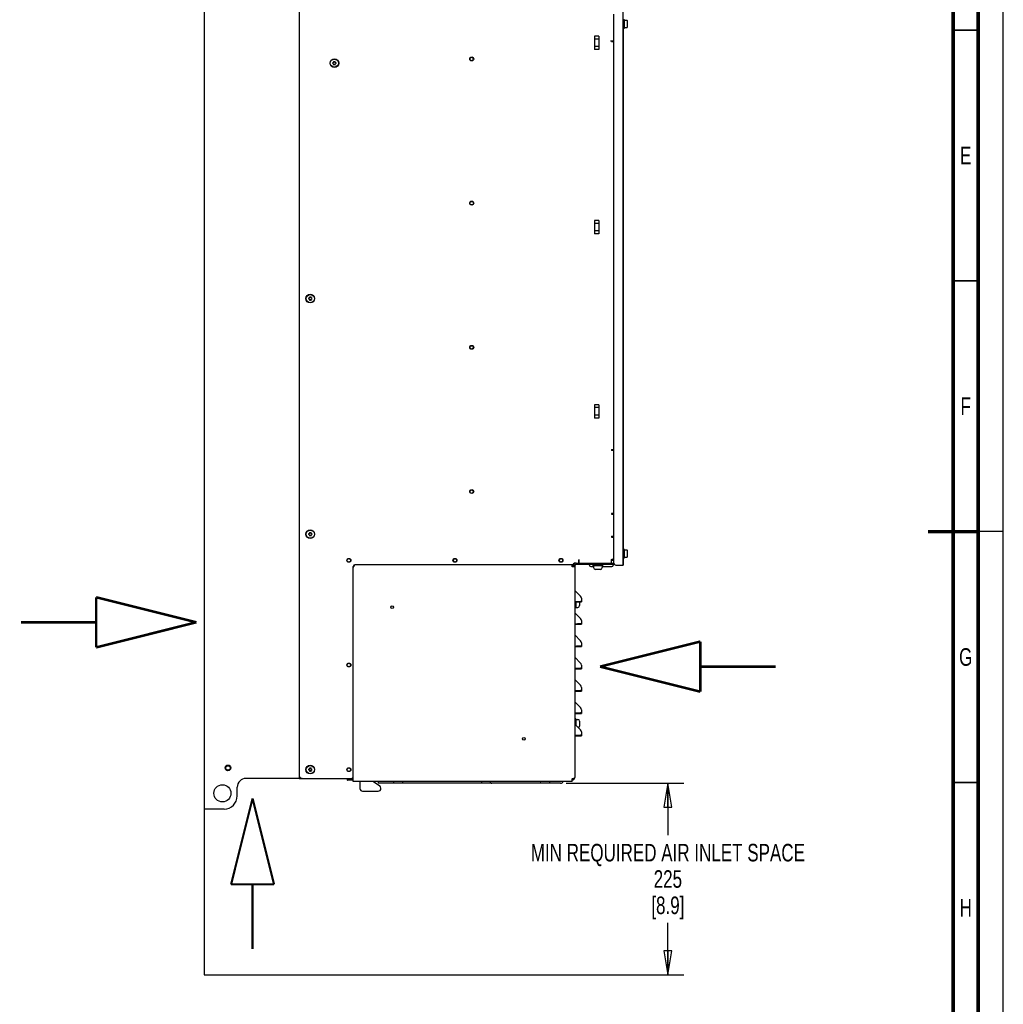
# Paper-space layout 'SUBMITTAL_E3H_2_1' of a CAD drawing. Header units: millimetres. Extents: x 0 to 841, y 0 to 594.
# Tile 36 of 45: x 645 to 841, y 203 to 399. Entities that reach past the tile are written whole.
import ezdxf

# ---------------------------------------------------------------- set-up
doc = ezdxf.new("R2010")
doc.units = ezdxf.units.MM
doc.header["$LTSCALE"] = 46.255
doc.linetypes.add('CENTER', pattern=[0.6, 0.375, -0.075, 0.075, -0.075])
doc.linetypes.add('DASHED', pattern=[0.2, 0.1, -0.1])
doc.layers.get('0').update_dxf_attribs({"linetype": 'CONTINUOUS'})
for name, color, linetype in [('002___PRT_ALL_AXES', 7, 'CONTINUOUS'), ('02___PRT_ALL_AXES', 7, 'CONTINUOUS'), ('DEFAULT_1', 7, 'CENTER'), ('DRAFTS', 7, 'CONTINUOUS'), ('ROUNDS', 7, 'CONTINUOUS')]:
    doc.layers.add(name, color=color, linetype=linetype)
doc.styles.get("Standard").update_dxf_attribs({"font": 'txt', "width": 0.725})
doc.dimstyles.new('DIMSTYLE_1', dxfattribs={"dimtxt": 3.5, "dimasz": 4.8, "dimexe": 3.2, "dimexo": 1.6, "dimgap": 1.75, "dimtad": 0, "dimtih": 1, "dimtoh": 1, "dimdec": 1, "dimzin": 0, "dimdsep": 46, "dimtxsty": 'STANDARD', "dimblk": 'CLOSED', "dimblk1": 'CLOSED', "dimblk2": 'CLOSED', "dimcen": 0.09, "dimadec": 0, "dimazin": 0, "dimtp": 0.4, "dimtm": 0.4, "dimtfac": 1, "dimtdec": 1, "dimtofl": 0, "dimtmove": 0, "dimatfit": 3, "dimldrblk": 'CLOSED', "dimfxl": 1, "dimtolj": 1, "dimtzin": 0, "dimarcsym": 0})

# ---------------------------------------------------------------- blocks, each defined once
blk = doc.blocks.new('_CLOSED')
at = {"color": 0, "linetype": 'BYBLOCK'}
for p, q in [((0, 0), (-1, 0.167)), ((-1, 0.167), (-1, -0.167)), ((-1, -0.167), (0, 0)), ((-1, 0), (0, 0))]:
    blk.add_line(p, q, dxfattribs=at)
blk = doc.blocks.new('*D0')
at = {"color": 2, "linetype": 'CONTINUOUS'}
for p, q in [((753.81, 246.85), (777.3, 246.85)), ((774.1, 246.85), (774.1, 236.49)), ((774.1, 208.63), (774.1, 218.99)), ((770.9, 208.63), (777.3, 208.63))]:
    blk.add_line(p, q, dxfattribs=at)
at = {"color": 2, "linetype": 'CONTINUOUS', "xscale": 4.8, "yscale": 4.8, "zscale": 4.8}
for p, rotation in [((774.1, 246.85), 90), ((774.1, 208.63), 270)]:
    blk.add_blockref('_CLOSED', p, dxfattribs=dict(at, rotation=rotation))
at = {"color": 2, "linetype": 'CONTINUOUS', "insert": (774.1, 234.74), "char_height": 3.5, "width": 71.05, "attachment_point": 2, "line_spacing_factor": 0.9}
blk.add_mtext('MIN REQUIRED AIR INLET SPACE\\P225\\P[8.9]', dxfattribs=at)

psp = doc.layouts.new('SUBMITTAL_E3H_2_1')

# ---------------------------------------------------------------- linework, layer by layer
at = {"color": 7, "linetype": 'CONTINUOUS'}
for p, q in [((841, 0), (841, 594)), ((841, 0), (841, 594)), ((700.59, 510.29), (700.59, 247.79)), ((765.34, 399.19), (765.34, 397.27)), ((765.34, 398.55), (765.36, 398.55)), ((765.36, 398.96), (765.97, 398.96)), ((765.36, 398.96), (765.36, 397.5)), ((765.99, 398.94), (765.99, 397.52)), ((765.17, 397.27), (765.34, 397.27)), ((765.25, 293.58), (765.25, 397.27)), ((765.34, 397.92), (765.36, 397.92)), ((765.36, 397.5), (765.97, 397.5)), ((760.35, 395.77), (759.48, 395.77)), ((759.48, 395.77), (759.48, 393.15)), ((760.35, 395.22), (759.48, 395.22)), ((760.35, 395.77), (760.35, 393.15)), ((762.68, 394.87), (763.35, 394.87)), ((762.84, 394.87), (762.84, 394.7)), ((762.84, 394.7), (763.35, 394.7)), ((760.35, 393.7), (759.48, 393.7)), ((760.35, 393.15), (759.48, 393.15)), ((707.59, 390.66), (707.41, 390.77)), ((707.41, 390.77), (707.41, 390.54)), ((707.77, 390.77), (707.59, 390.66)), ((707.77, 390.54), (707.77, 390.77)), ((707.41, 390.54), (707.2, 390.42)), ((707.2, 390.42), (707.41, 390.29)), ((707.41, 390.29), (707.41, 390.07)), ((707.41, 390.07), (707.59, 390.17)), ((707.59, 390.17), (707.77, 390.07)), ((707.99, 390.42), (707.77, 390.54)), ((707.77, 390.29), (707.99, 390.42)), ((707.77, 390.07), (707.77, 390.29)), ((760.35, 359.02), (759.48, 359.02)), ((759.48, 359.02), (759.48, 356.4)), ((760.35, 358.47), (759.48, 358.47)), ((760.35, 359.02), (760.35, 356.4)), ((760.35, 356.95), (759.48, 356.95)), ((760.35, 356.4), (759.48, 356.4)), ((702.6, 343.59), (702.39, 343.46)), ((702.78, 343.71), (702.6, 343.81)), ((702.6, 343.81), (702.6, 343.59)), ((702.96, 343.81), (702.78, 343.71)), ((702.96, 343.59), (702.96, 343.81)), ((703.17, 343.46), (702.96, 343.59)), ((702.39, 343.46), (702.6, 343.34)), ((702.6, 343.34), (702.6, 343.11)), ((702.6, 343.11), (702.78, 343.22)), ((702.78, 343.22), (702.96, 343.11)), ((702.96, 343.34), (703.17, 343.46)), ((702.96, 343.11), (702.96, 343.34)), ((760.35, 322.27), (759.48, 322.27)), ((759.48, 322.27), (759.48, 319.65)), ((760.35, 322.27), (760.35, 319.65)), ((760.35, 321.72), (759.48, 321.72)), ((760.35, 320.2), (759.48, 320.2)), ((760.35, 319.65), (759.48, 319.65)), ((762.84, 313.36), (763.35, 313.36)), ((762.84, 313.36), (762.84, 313.19)), ((763.35, 313.19), (762.84, 313.19)), ((763.35, 300.62), (762.84, 300.62)), ((762.84, 300.62), (762.84, 300.46)), ((762.84, 300.46), (763.35, 300.46)), ((702.6, 296.62), (702.39, 296.49)), ((702.39, 296.49), (702.6, 296.37)), ((702.78, 296.74), (702.6, 296.84)), ((702.6, 296.84), (702.6, 296.62)), ((702.96, 296.84), (702.78, 296.74)), ((702.96, 296.62), (702.96, 296.84)), ((703.17, 296.49), (702.96, 296.62)), ((702.96, 296.37), (703.17, 296.49)), ((702.6, 296.37), (702.6, 296.14)), ((702.6, 296.14), (702.78, 296.25)), ((702.78, 296.25), (702.96, 296.14)), ((702.96, 296.14), (702.96, 296.37)), ((762.84, 296.07), (763.35, 296.07)), ((762.84, 296.07), (762.84, 295.9)), ((762.84, 295.9), (763.35, 295.9)), ((765.17, 293.58), (765.34, 293.58)), ((765.34, 293.58), (765.34, 291.66)), ((765.34, 292.93), (765.36, 292.93)), ((765.36, 293.34), (765.97, 293.34)), ((765.36, 293.34), (765.36, 291.89)), ((765.99, 293.33), (765.99, 291.91)), ((755.79, 290.68), (755.4, 290.68)), ((756.38, 291.35), (756.33, 291.35)), ((756.33, 290.68), (756.33, 291.35)), ((756.38, 290.68), (756.38, 291.35)), ((762.84, 290.68), (762.84, 291.35)), ((763.12, 291.52), (763.35, 291.52)), ((765.17, 291.66), (765.34, 291.66)), ((765.25, 290.39), (765.25, 291.66)), ((765.34, 292.3), (765.36, 292.3)), ((765.36, 291.89), (765.97, 291.89)), ((711.35, 247.2), (711.35, 290.05)), ((711.91, 290.4), (711.7, 290.4)), ((755.06, 290.4), (755, 290.4)), ((755, 290), (755, 290.4)), ((755.52, 290), (755, 290)), ((755.18, 290.43), (755.18, 290)), ((755.52, 290.09), (755.26, 290.09)), ((755.52, 290.16), (755.52, 290.09)), ((755.52, 290.07), (755.52, 247.98)), ((760.67, 289.47), (759.65, 289.47)), ((765.17, 290.39), (765.25, 290.39)), ((755.55, 285.28), (756.68, 284.14)), ((756.48, 282.98), (756.48, 282.25)), ((756.5, 282.98), (756.68, 283.11)), ((756.6, 282.98), (756.86, 282.98)), ((756.86, 283.72), (756.86, 282.98)), ((755.55, 280.83), (756.68, 279.69)), ((756.86, 279.27), (756.86, 278.54)), ((756.5, 278.54), (756.68, 278.66)), ((756.6, 278.54), (756.86, 278.54)), ((755.55, 276.39), (756.68, 275.25)), ((756.5, 274.09), (756.68, 274.22)), ((756.6, 274.09), (756.86, 274.09)), ((756.86, 274.83), (756.86, 274.09)), ((755.55, 271.94), (756.68, 270.8)), ((756.5, 269.65), (756.68, 269.77)), ((756.6, 269.65), (756.86, 269.65)), ((756.86, 270.38), (756.86, 269.65)), ((755.55, 267.5), (756.68, 266.36)), ((756.5, 265.2), (756.68, 265.33)), ((756.6, 265.2), (756.86, 265.2)), ((756.86, 265.94), (756.86, 265.2)), ((755.55, 263.05), (756.68, 261.91)), ((756.86, 261.49), (756.86, 260.76)), ((756.48, 259.22), (756.48, 258.2)), ((756.5, 260.76), (756.68, 260.88)), ((756.6, 260.76), (756.86, 260.76)), ((755.55, 258.61), (756.68, 257.47)), ((756.5, 256.31), (756.68, 256.44)), ((756.6, 256.31), (756.86, 256.31)), ((756.86, 257.05), (756.86, 256.31)), ((702.6, 249.66), (702.39, 249.54)), ((702.39, 249.54), (702.6, 249.42)), ((702.78, 249.79), (702.6, 249.89)), ((702.6, 249.89), (702.6, 249.66)), ((702.6, 249.42), (702.6, 249.19)), ((702.96, 249.89), (702.78, 249.79)), ((702.96, 249.66), (702.96, 249.89)), ((703.17, 249.54), (702.96, 249.66)), ((702.96, 249.42), (703.17, 249.54)), ((702.96, 249.19), (702.96, 249.42)), ((700.59, 247.79), (711, 247.79)), ((702.6, 249.19), (702.78, 249.3)), ((702.78, 249.3), (702.96, 249.19)), ((710.2, 247.46), (710.2, 247.72)), ((711.35, 247.46), (710.2, 247.46)), ((755, 247.2), (755, 247.72)), ((755, 247.2), (711.35, 247.2)), ((712.67, 247.2), (712.67, 245.8)), ((715.4, 247.2), (716.64, 246.3)), ((716.87, 245.8), (716.87, 245.84)), ((752.72, 246.85), (739, 246.85)), ((713.23, 245.24), (716.31, 245.24)), ((681.59, 241.67), (681.59, 208.63)), ((681.59, 208.63), (776.45, 208.63))]:
    psp.add_line(p, q, dxfattribs=at)
at = {"color": 3, "linetype": 'CONTINUOUS'}
for p, q in [((681.59, 517.29), (681.59, 241.67)), ((765.17, 290.34), (765.17, 510.71)), ((755.26, 290.16), (755.26, 290.09)), ((755.26, 290), (755.26, 290.07)), ((764.64, 290.34), (765.17, 290.34)), ((755.52, 282.98), (756.6, 282.98)), ((755.52, 278.54), (756.6, 278.54)), ((755.52, 274.09), (756.6, 274.09)), ((755.52, 269.65), (756.6, 269.65)), ((755.52, 265.2), (756.6, 265.2)), ((755.52, 260.76), (756.6, 260.76)), ((755.52, 256.31), (756.6, 256.31)), ((711.35, 247.72), (710.2, 247.72)), ((682.5, 241.67), (681.59, 241.67))]:
    psp.add_line(p, q, dxfattribs=at)
at = {"color": 7, "linetype": 'DASHED'}
psp.add_line((841, 297), (836, 297), dxfattribs=at)
at = {"color": 7, "linetype": 'CONTINUOUS'}
for points, const_width in [([(836, 5), (836, 589)], 0.7), ([(831, 10), (831, 584)], 0.7), ([(831, 397), (836, 397)], 0.35), ([(831, 347), (836, 347)], 0.35), ([(836, 297), (826, 297)], 0.7), ([(831, 247), (836, 247)], 0.35)]:
    psp.add_lwpolyline(points, dxfattribs=dict(at, const_width=const_width))
at = {"color": 40, "linetype": 'CONTINUOUS'}
for points, const_width in [([(760.58, 270.08), (780.58, 275.08)], 0.5), ([(780.58, 265.08), (780.58, 275.08)], 0.5), ([(760.58, 270.08), (780.58, 265.08)], 0.5), ([(780.58, 270.08), (795.58, 270.08)], 0.5), ([(691.27, 243.8), (686.99, 226.66)], 0.429), ([(691.27, 243.8), (695.56, 226.66)], 0.429), ([(686.99, 226.66), (695.56, 226.66)], 0.429), ([(691.27, 226.66), (691.27, 213.8)], 0.429)]:
    psp.add_lwpolyline(points, dxfattribs=dict(at, const_width=const_width))
at = {"color": 7, "linetype": 'CONTINUOUS'}
for centre, radius in [((707.59, 390.42), 0.866), ((734.98, 391.25), 0.394), ((734.98, 391.24), 0.347), ((734.98, 362.5), 0.394), ((734.98, 362.49), 0.347), ((702.78, 343.46), 0.866), ((734.98, 333.75), 0.394), ((734.98, 333.73), 0.347), ((734.98, 305), 0.394), ((734.98, 304.98), 0.347), ((702.78, 296.49), 0.866), ((710.48, 291.28), 0.394), ((710.48, 291.29), 0.347), ((731.63, 291.28), 0.394), ((731.63, 291.29), 0.347), ((752.78, 291.28), 0.394), ((752.78, 291.29), 0.347), ((719.14, 281.92), 0.273), ((710.48, 270.41), 0.394), ((710.48, 270.42), 0.347), ((745.39, 255.67), 0.273), ((702.78, 249.54), 0.866), ((710.48, 249.54), 0.394), ((710.48, 249.54), 0.347)]:
    psp.add_circle(centre, radius, dxfattribs=at)
at = {"color": 3, "linetype": 'CONTINUOUS'}
for centre, radius in [((686.37, 249.89), 0.438), ((685.26, 244.82), 1.71)]:
    psp.add_circle(centre, radius, dxfattribs=at)
at = {"color": 7, "linetype": 'CONTINUOUS'}
for centre, radius, start, end in [((765.97, 398.94), 0.0175, 0, 90), ((765.97, 397.52), 0.0175, 270, 360), ((765.97, 293.33), 0.0175, 0, 90), ((755.06, 290.75), 0.35, 270, 348.463), ((763.01, 291.36), 0.166, 179.9999, 183.017), ((765.97, 291.91), 0.0175, 270, 360), ((711.7, 290.05), 0.35, 90, 180), ((755.79, 290.16), 0.263, 90, 180), ((759.65, 289.82), 0.35, 180, 270), ((760.67, 289.82), 0.35, 270, 360), ((753.92, 359.81), 76.75, 271.2166, 271.8144), ((754.86, 328.91), 45.84, 271.8534, 272.2764), ((756.26, 283.72), 0.595, 0, 45), ((756.13, 282.25), 0.35, 270, 360), ((756.26, 279.27), 0.595, 0, 45), ((753.92, 355.37), 76.75, 271.2166, 271.8144), ((754.86, 324.47), 45.84, 271.8534, 272.2764), ((756.26, 274.83), 0.595, 0, 45), ((753.92, 350.92), 76.75, 271.2166, 271.8144), ((754.86, 320.02), 45.84, 271.8534, 272.2764), ((753.92, 346.48), 76.75, 271.2166, 271.8144), ((754.86, 315.58), 45.84, 271.8534, 272.2764), ((756.26, 270.38), 0.595, 0, 45), ((753.92, 342.03), 76.75, 271.2166, 271.8144), ((754.86, 311.13), 45.84, 271.8534, 272.2764), ((756.26, 265.94), 0.595, 0, 45), ((756.26, 261.49), 0.595, 0, 45), ((753.92, 337.59), 76.75, 271.2166, 271.8144), ((756.13, 259.22), 0.35, 0, 90), ((754.86, 306.69), 45.84, 271.8534, 272.2764), ((756.13, 258.2), 0.35, 293.6388, 360), ((756.26, 257.05), 0.595, 0, 45), ((753.92, 333.14), 76.75, 271.2166, 271.8144), ((754.86, 302.24), 45.84, 271.8534, 272.2764), ((701.15, 248.35), 0.56, 180, 270), ((711, 248.14), 0.35, 270, 360), ((755, 247.98), 0.525, 270, 360), ((713.23, 245.8), 0.56, 180, 270), ((716.31, 245.8), 0.56, 270, 360), ((716.31, 245.84), 0.56, 0, 53.9924), ((739, 247.37), 0.525, 237.3811, 270), ((752.72, 247.37), 0.525, 270, 340.2919)]:
    psp.add_arc(centre, radius, start, end, dxfattribs=at)
at = {"color": 3, "linetype": 'CONTINUOUS'}
for centre, radius, start, end in [((755.79, 290.16), 0.525, 90, 180), ((755, 247.98), 0.263, 270, 303.1467)]:
    psp.add_arc(centre, radius, start, end, dxfattribs=at)
at = {"color": 7, "linetype": 'CONTINUOUS'}
for points, knots in [([(762.84, 291.38), (762.85, 291.43), (762.96, 291.51), (763.07, 291.52), (763.12, 291.52)], [0, 0, 0, 0, 0.513843, 1, 1, 1, 1]), ([(755.52, 290.05), (755.52, 290.04), (755.52, 290.03), (755.53, 290), (755.52, 290)], [0, 0, 0, 0, 0.678452, 1, 1, 1, 1]), ([(755.52, 290), (755.52, 290), (755.52, 290.01), (755.52, 290.01), (755.52, 290.01)], [0, 0, 0, 0, 0.282975, 1, 1, 1, 1]), ([(756.86, 282.98), (756.86, 283), (756.83, 283.07), (756.74, 283.09), (756.68, 283.11)], [0, 0, 0, 0, 0.181692, 1, 1, 1, 1]), ([(756.86, 278.54), (756.86, 278.55), (756.83, 278.63), (756.74, 278.65), (756.68, 278.66)], [0, 0, 0, 0, 0.181692, 1, 1, 1, 1]), ([(756.86, 274.09), (756.86, 274.11), (756.83, 274.18), (756.74, 274.2), (756.68, 274.22)], [0, 0, 0, 0, 0.181692, 1, 1, 1, 1]), ([(756.86, 269.65), (756.86, 269.66), (756.83, 269.74), (756.74, 269.76), (756.68, 269.77)], [0, 0, 0, 0, 0.181692, 1, 1, 1, 1]), ([(756.86, 265.2), (756.86, 265.22), (756.83, 265.29), (756.74, 265.31), (756.68, 265.33)], [0, 0, 0, 0, 0.181692, 1, 1, 1, 1]), ([(756.86, 260.76), (756.86, 260.77), (756.83, 260.85), (756.74, 260.87), (756.68, 260.88)], [0, 0, 0, 0, 0.181692, 1, 1, 1, 1]), ([(756.86, 256.31), (756.86, 256.33), (756.83, 256.4), (756.74, 256.42), (756.68, 256.44)], [0, 0, 0, 0, 0.181692, 1, 1, 1, 1]), ([(755, 247.72), (755.03, 247.73), (755.14, 247.77), (755.26, 247.8), (755.34, 247.84)], [0, 0, 0, 0, 0.268275, 1, 1, 1, 1]), ([(755.34, 247.84), (755.39, 247.86), (755.46, 247.89), (755.52, 247.95), (755.52, 247.98)], [0, 0, 0, 0, 0.639668, 1, 1, 1, 1])]:
    psp.add_open_spline(points, degree=3, knots=knots, dxfattribs=at)
psp.add_open_spline([(762.84, 291.36), (762.84, 291.36), (762.84, 291.37), (762.84, 291.38)], degree=3, dxfattribs=at)
at = {"color": 3, "linetype": 'CONTINUOUS'}
psp.add_open_spline([(755.26, 290.05), (755.26, 290.04), (755.26, 290.03), (755.26, 290.01), (755.26, 290.01)], degree=3, knots=[0, 0, 0, 0, 0.536493, 1, 1, 1, 1], dxfattribs=at)
at = {"layer": '002___PRT_ALL_AXES', "color": 7, "linetype": 'CONTINUOUS'}
for centre, radius in [((707.59, 390.42), 0.814), ((702.78, 343.46), 0.814), ((702.78, 296.49), 0.814), ((686.37, 249.89), 0.569), ((702.78, 249.54), 0.814)]:
    psp.add_circle(centre, radius, dxfattribs=at)
at = {"layer": '02___PRT_ALL_AXES', "color": 7, "linetype": 'CONTINUOUS'}
for p, q in [((759.22, 290.2), (759.22, 290.42)), ((761.11, 290.2), (759.22, 290.2)), ((759.3, 290.2), (759.3, 289.82)), ((761.02, 290.2), (761.02, 289.82)), ((761.11, 290.2), (761.11, 290.42)), ((755.74, 282.98), (755.74, 281.81)), ((755.74, 281.81), (755.52, 281.81)), ((755.74, 281.9), (756.13, 281.9)), ((755.74, 259.66), (755.52, 259.66)), ((755.74, 259.66), (755.74, 258.41)), ((755.74, 259.57), (756.13, 259.57))]:
    psp.add_line(p, q, dxfattribs=at)
at = {"layer": 'DEFAULT_1', "color": 40, "linetype": 'CENTER', "const_width": 0.5}
for points in [[(680.08, 278.92), (660.08, 283.92)], [(660.08, 283.92), (660.08, 273.92)], [(660.08, 278.92), (645.08, 278.92)], [(680.08, 278.92), (660.08, 273.92)]]:
    psp.add_lwpolyline(points, dxfattribs=at)
at = {"layer": 'DRAFTS', "color": 7, "linetype": 'CONTINUOUS'}
for p, q in [((710.17, 247.79), (710.16, 247.46)), ((710.16, 247.46), (710.2, 247.46)), ((716.29, 247.2), (716.29, 246.93)), ((716.29, 246.93), (750.55, 246.93)), ((719.4, 247.2), (719.4, 246.93)), ((721.15, 247.2), (721.15, 246.93)), ((736.9, 247.2), (736.9, 246.93)), ((738.65, 247.2), (738.65, 246.93)), ((748.72, 246.93), (748.74, 247.2)), ((750.55, 246.93), (750.55, 247.2))]:
    psp.add_line(p, q, dxfattribs=at)
at = {"layer": 'ROUNDS', "color": 3, "linetype": 'CONTINUOUS'}
for p, q in [((763.35, 290.69), (763.35, 400.16)), ((755.79, 290.68), (763.35, 290.68)), ((763.7, 290.34), (764.64, 290.34)), ((701.15, 247.79), (689.97, 247.79)), ((688.22, 244.29), (688.22, 246.04)), ((685.59, 241.67), (682.5, 241.67))]:
    psp.add_line(p, q, dxfattribs=at)
at = {"layer": 'ROUNDS', "color": 7, "linetype": 'CONTINUOUS'}
for p, q in [((762.84, 291.3), (763.28, 291.3)), ((763.31, 290.42), (763.31, 290.68)), ((755, 290.4), (711.91, 290.4)), ((763.48, 290.42), (755.79, 290.42)), ((758.89, 290.03), (759.3, 290.03)), ((761.02, 290.03), (762.77, 290.03))]:
    psp.add_line(p, q, dxfattribs=at)
for centre, radius, start, end in [((762.77, 291.17), 0.525, 14.4775, 43.3848), ((711.91, 289.84), 0.56, 90, 180), ((758.89, 290.55), 0.525, 194.4775, 270), ((762.77, 290.55), 0.525, 270, 345.5225)]:
    psp.add_arc(centre, radius, start, end, dxfattribs=at)
at = {"layer": 'ROUNDS', "color": 3, "linetype": 'CONTINUOUS'}
for centre, radius, start, end in [((763.7, 290.69), 0.35, 180, 270), ((689.97, 246.04), 1.75, 90, 180), ((685.59, 244.29), 2.62, 270, 360)]:
    psp.add_arc(centre, radius, start, end, dxfattribs=at)

# ---------------------------------------------------------------- texts
at = {"color": 2, "linetype": 'CONTINUOUS', "char_height": 3.5, "width": 2.5375, "attachment_point": 2, "line_spacing_factor": 0.9}
for s, insert in [('E', (833.5, 373.75)), ('F', (833.5, 323.75)), ('G', (833.5, 273.75)), ('H', (833.5, 223.75))]:
    psp.add_mtext(s, dxfattribs=dict(at, insert=insert))

# ---------------------------------------------------------------- dimensions: what is measured, and where the dimension line sits
at = {"color": 2, "linetype": 'CONTINUOUS'}
dim = psp.add_linear_dim(base=(774.1, 208.63), p1=(752.21, 246.85), p2=(778.9, 208.63), angle=270, text='MIN REQUIRED AIR INLET SPACE\\P225\\P[8.9]', dimstyle='DIMSTYLE_1', dxfattribs=at)
dim.commit()
dim.dimension.update_dxf_attribs({"geometry": '*D0', "text_midpoint": (774.1, 227.74), "dimtype": 160})

doc.saveas('drawing.dxf')
